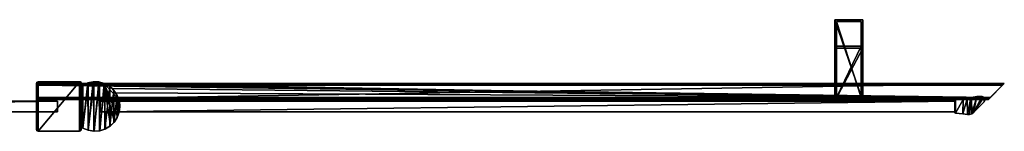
# Model space of a CAD drawing. Header units: metres. Extents: x 0 to 947, y -215 to 49.
# Tile 10 of 10: x 390 to 947, y -14 to 49. Entities that reach past the tile are written whole.
import ezdxf

# ---------------------------------------------------------------- set-up
doc = ezdxf.new("R2010")
doc.units = ezdxf.units.M

msp = doc.modelspace()

# ---------------------------------------------------------------- linework, layer by layer
at = {"layer": 'Y2A95L'}
for points in [[(928.756226, 5.03027, 13.5), (931.707153, 5.629982, 13.5), (928.836304, -4.136368, 13.5)], [(928.756226, 5.03027, 13.5), (928.756226, 5.03027, 1980.5), (931.707153, 5.629982, 13.5)], [(928.756226, 5.03027, 1980.5), (931.707153, 5.629982, 1980.5), (931.707153, 5.629982, 13.5)], [(931.707153, 5.629982, 1980.5), (928.756226, 5.03027, 1980.5), (928.836304, -4.136368, 1980.5)], [(928.836304, -4.136368, 13.5), (931.707153, 5.629982, 13.5), (929.83667, -3.406941, 13.5)], [(929.83667, -3.406941, 1980.5), (931.707153, 5.629982, 1980.5), (928.836304, -4.136368, 1980.5)], [(931.707153, 5.629982, 13.5), (934.718201, 5.667322, 13.5), (929.83667, -3.406941, 13.5)], [(934.718201, 5.667322, 13.5), (935.661133, 5.305964, 13.5), (929.83667, -3.406941, 13.5)], [(935.661133, 5.305964, 1980.5), (934.718201, 5.667322, 1980.5), (929.83667, -3.406941, 1980.5)], [(929.83667, -3.406941, 1980.5), (934.718201, 5.667322, 1980.5), (931.707153, 5.629982, 1980.5)], [(931.707153, 5.629982, 13.5), (931.707153, 5.629982, 1980.5), (934.718201, 5.667322, 13.5)], [(931.707153, 5.629982, 1980.5), (934.718201, 5.667322, 1980.5), (934.718201, 5.667322, 13.5)], [(934.718201, 5.667322, 13.5), (934.718201, 5.667322, 1980.5), (935.661133, 5.305964, 13.5)], [(934.718201, 5.667322, 1980.5), (935.661133, 5.305964, 1980.5), (935.661133, 5.305964, 13.5)], [(24.000277, 3, 3), (24.000277, 3, 1994), (411.000275, 3, 3)], [(24.000277, 3, 1994), (411.000275, 3, 1994), (411.000275, 3, 3)], [(24.000277, 3, 3), (411.000275, 3, 3), (24.000277, -3, 3)], [(411.000275, 3, 3), (411.000275, -3, 3), (24.000277, -3, 3)], [(24.000277, 3, 1994), (24.000277, -3, 1994), (411.000275, 3, 1994)], [(24.000277, -3, 1994), (411.000275, -3, 1994), (411.000275, 3, 1994)], [(411.000275, 3, 3), (411.000275, 3, 1994), (411.000275, -3, 3)], [(411.000275, 3, 1994), (411.000275, -3, 1994), (411.000275, -3, 3)], [(919.303833, -3, 13.5), (435.200287, -3.000001, 13.5), (919.254089, 3, 13.5)], [(919.254089, 3, 13.5), (435.200287, -3.000001, 13.5), (435.200287, 3, 13.5)], [(435.200287, 3, 13.5), (435.200287, 3, 1980.5), (919.254089, 3, 13.5)], [(435.200287, 3, 1980.5), (919.254089, 3, 1980.5), (919.254089, 3, 13.5)], [(435.200287, -3.000001, 13.5), (435.200287, -3.000001, 1980.5), (435.200287, 3, 13.5)], [(435.200287, -3.000001, 1980.5), (435.200287, 3, 1980.5), (435.200287, 3, 13.5)], [(919.303833, -3, 1980.5), (919.254089, 3, 1980.5), (435.200287, -3.000001, 1980.5)], [(919.254089, 3, 1980.5), (435.200287, 3, 1980.5), (435.200287, -3.000001, 1980.5)], [(919.238159, 3.304193, 13.5), (919.401672, 3.561177, 13.5), (919.254089, 3, 13.5)], [(919.238159, 3.304193, 13.5), (919.238159, 3.304193, 1980.5), (919.401672, 3.561177, 13.5)], [(919.238159, 3.304193, 1980.5), (919.401672, 3.561177, 1980.5), (919.401672, 3.561177, 13.5)], [(919.254089, 3, 1980.5), (919.401672, 3.561177, 1980.5), (919.238159, 3.304193, 1980.5)], [(919.254089, 3, 13.5), (919.254089, 3, 1980.5), (919.238159, 3.304193, 13.5)], [(919.254089, 3, 1980.5), (919.238159, 3.304193, 1980.5), (919.238159, 3.304193, 13.5)], [(919.401672, 3.561177, 13.5), (919.303833, -3, 13.5), (919.254089, 3, 13.5)], [(919.401672, 3.561177, 1980.5), (919.254089, 3, 1980.5), (919.303833, -3, 1980.5)], [(919.370972, -3.630927, 13.5), (919.303833, -3, 13.5), (919.401672, 3.561177, 13.5)], [(919.370972, -3.630927, 1980.5), (919.401672, 3.561177, 1980.5), (919.303833, -3, 1980.5)], [(919.676697, -3.772542, 13.5), (919.370972, -3.630927, 13.5), (919.684021, 3.675574, 13.5)], [(919.684021, 3.675574, 13.5), (919.370972, -3.630927, 13.5), (919.401672, 3.561177, 13.5)], [(919.676697, -3.772542, 1980.5), (919.684021, 3.675574, 1980.5), (919.370972, -3.630927, 1980.5)], [(919.684021, 3.675574, 1980.5), (919.401672, 3.561177, 1980.5), (919.370972, -3.630927, 1980.5)], [(919.401672, 3.561177, 13.5), (919.401672, 3.561177, 1980.5), (919.684021, 3.675574, 13.5)], [(919.401672, 3.561177, 1980.5), (919.684021, 3.675574, 1980.5), (919.684021, 3.675574, 13.5)], [(923.754822, -4.140942, 13.5), (919.676697, -3.772542, 13.5), (923.926697, 3.996364, 13.5)], [(923.926697, 3.996364, 13.5), (919.676697, -3.772542, 13.5), (919.684021, 3.675574, 13.5)], [(923.754822, -4.140942, 1980.5), (923.926697, 3.996364, 1980.5), (919.676697, -3.772542, 1980.5)], [(923.926697, 3.996364, 1980.5), (919.684021, 3.675574, 1980.5), (919.676697, -3.772542, 1980.5)], [(923.926697, 3.996364, 13.5), (919.684021, 3.675574, 13.5), (923.926697, 3.996364, 1980.5)], [(919.684021, 3.675574, 13.5), (919.684021, 3.675574, 1980.5), (923.926697, 3.996364, 1980.5)], [(923.754822, -4.140942, 13.5), (926.200134, 4.314908, 13.5), (926.422729, -4.53554, 13.5)], [(926.200134, 4.314908, 13.5), (923.754822, -4.140942, 13.5), (923.926697, 3.996364, 13.5)], [(926.422729, -4.53554, 1980.5), (926.200134, 4.314908, 1980.5), (923.754822, -4.140942, 1980.5)], [(926.200134, 4.314908, 1980.5), (923.926697, 3.996364, 1980.5), (923.754822, -4.140942, 1980.5)], [(926.200134, 4.314908, 13.5), (923.926697, 3.996364, 13.5), (926.200134, 4.314908, 1980.5)], [(923.926697, 3.996364, 13.5), (923.926697, 3.996364, 1980.5), (926.200134, 4.314908, 1980.5)], [(926.200134, 4.314908, 13.5), (928.414612, 4.919908, 13.5), (926.422729, -4.53554, 13.5)], [(928.414612, 4.919908, 13.5), (926.200134, 4.314908, 13.5), (928.414612, 4.919908, 1980.5)], [(926.200134, 4.314908, 13.5), (926.200134, 4.314908, 1980.5), (928.414612, 4.919908, 1980.5)], [(928.414612, 4.919908, 1980.5), (926.200134, 4.314908, 1980.5), (926.422729, -4.53554, 1980.5)], [(926.422729, -4.53554, 13.5), (928.414612, 4.919908, 13.5), (927.660767, -4.524976, 13.5)], [(927.660767, -4.524976, 1980.5), (928.414612, 4.919908, 1980.5), (926.422729, -4.53554, 1980.5)], [(928.414612, 4.919908, 13.5), (928.756226, 5.03027, 13.5), (927.660767, -4.524976, 13.5)], [(927.660767, -4.524976, 13.5), (928.756226, 5.03027, 13.5), (928.836304, -4.136368, 13.5)], [(928.836304, -4.136368, 1980.5), (928.756226, 5.03027, 1980.5), (927.660767, -4.524976, 1980.5)], [(928.756226, 5.03027, 1980.5), (928.414612, 4.919908, 1980.5), (927.660767, -4.524976, 1980.5)], [(928.756226, 5.03027, 1980.5), (928.756226, 5.03027, 13.5), (928.414612, 4.919908, 1980.5)], [(928.756226, 5.03027, 13.5), (928.414612, 4.919908, 13.5), (928.414612, 4.919908, 1980.5)], [(929.83667, -3.406941, 13.5), (935.661133, 5.305964, 13.5), (935.844177, 2.600565, 13.5)], [(935.844177, 2.600565, 1980.5), (935.661133, 5.305964, 1980.5), (929.83667, -3.406941, 1980.5)], [(929.83667, -3.406941, 13.5), (935.844177, 2.600565, 13.5), (929.83667, -3.406941, 1980.5)], [(935.844177, 2.600565, 13.5), (935.844177, 2.600565, 1980.5), (929.83667, -3.406941, 1980.5)], [(935.661133, 5.305964, 13.5), (936.261047, 4.493719, 13.5), (935.844177, 2.600565, 13.5)], [(935.661133, 5.305964, 13.5), (935.661133, 5.305964, 1980.5), (936.261047, 4.493719, 13.5)], [(935.661133, 5.305964, 1980.5), (936.261047, 4.493719, 1980.5), (936.261047, 4.493719, 13.5)], [(936.261047, 4.493719, 1980.5), (935.661133, 5.305964, 1980.5), (935.844177, 2.600565, 1980.5)], [(935.844177, 2.600565, 13.5), (936.261047, 4.493719, 13.5), (936.329224, 3.486223, 13.5)], [(936.329224, 3.486223, 1980.5), (936.261047, 4.493719, 1980.5), (935.844177, 2.600565, 1980.5)], [(936.329224, 3.486223, 13.5), (936.329224, 3.486223, 1980.5), (935.844177, 2.600565, 13.5)], [(936.329224, 3.486223, 1980.5), (935.844177, 2.600565, 1980.5), (935.844177, 2.600565, 13.5)], [(936.261047, 4.493719, 13.5), (936.261047, 4.493719, 1980.5), (936.329224, 3.486223, 13.5)], [(936.261047, 4.493719, 1980.5), (936.329224, 3.486223, 1980.5), (936.329224, 3.486223, 13.5)], [(411.000275, -3, 3), (411.000275, -3, 1994), (24.000277, -3, 3)], [(411.000275, -3, 1994), (24.000277, -3, 1994), (24.000277, -3, 3)], [(919.303833, -3, 13.5), (919.303833, -3, 1980.5), (435.200287, -3.000001, 13.5)], [(919.303833, -3, 1980.5), (435.200287, -3.000001, 1980.5), (435.200287, -3.000001, 13.5)], [(919.370972, -3.630927, 13.5), (919.224487, -3.327477, 13.5), (919.303833, -3, 13.5)], [(919.224487, -3.327477, 13.5), (919.224487, -3.327477, 1980.5), (919.303833, -3, 13.5)], [(919.224487, -3.327477, 1980.5), (919.303833, -3, 1980.5), (919.303833, -3, 13.5)], [(919.303833, -3, 1980.5), (919.224487, -3.327477, 1980.5), (919.370972, -3.630927, 1980.5)], [(919.370972, -3.630927, 13.5), (919.370972, -3.630927, 1980.5), (919.224487, -3.327477, 13.5)], [(919.370972, -3.630927, 1980.5), (919.224487, -3.327477, 1980.5), (919.224487, -3.327477, 13.5)], [(919.676697, -3.772542, 13.5), (919.676697, -3.772542, 1980.5), (919.370972, -3.630927, 13.5)], [(919.676697, -3.772542, 1980.5), (919.370972, -3.630927, 1980.5), (919.370972, -3.630927, 13.5)], [(919.676697, -3.772542, 13.5), (923.754822, -4.140942, 13.5), (919.676697, -3.772542, 1980.5)], [(923.754822, -4.140942, 13.5), (923.754822, -4.140942, 1980.5), (919.676697, -3.772542, 1980.5)], [(923.754822, -4.140942, 13.5), (926.422729, -4.53554, 13.5), (923.754822, -4.140942, 1980.5)], [(926.422729, -4.53554, 13.5), (926.422729, -4.53554, 1980.5), (923.754822, -4.140942, 1980.5)], [(927.660767, -4.524976, 13.5), (927.660767, -4.524976, 1980.5), (926.422729, -4.53554, 13.5)], [(927.660767, -4.524976, 1980.5), (926.422729, -4.53554, 1980.5), (926.422729, -4.53554, 13.5)], [(928.836304, -4.136368, 13.5), (928.836304, -4.136368, 1980.5), (927.660767, -4.524976, 13.5)], [(928.836304, -4.136368, 1980.5), (927.660767, -4.524976, 1980.5), (927.660767, -4.524976, 13.5)], [(929.83667, -3.406941, 13.5), (929.83667, -3.406941, 1980.5), (928.836304, -4.136368, 13.5)], [(929.83667, -3.406941, 1980.5), (928.836304, -4.136368, 1980.5), (928.836304, -4.136368, 13.5)]]:
    msp.add_3dface(points, dxfattribs=at)
at = {"layer": 'Y2A95L0'}
for points in [[(851.254089, 49, 1197), (851.254089, 3, 1181), (851.254089, 3, 1197)], [(851.254089, 3, 1181), (851.254089, 49, 1197), (851.254089, 33, 1181)], [(851.254089, 49, 1197), (851.254089, 49, 797), (851.254089, 33, 1181)], [(851.254089, 33, 1181), (851.254089, 49, 797), (851.254089, 33, 813)], [(851.254089, 49, 797), (851.254089, 3, 797), (851.254089, 33, 813)], [(867.254089, 49, 797), (867.254089, 3, 797), (851.254089, 49, 797)], [(867.254089, 3, 797), (851.254089, 3, 797), (851.254089, 49, 797)], [(851.254089, 49, 797), (851.254089, 49, 1197), (867.254089, 49, 797)], [(851.254089, 49, 1197), (867.254089, 49, 1197), (867.254089, 49, 797)], [(867.254089, 49, 1197), (851.254089, 49, 1197), (867.254089, 3, 1197)], [(851.254089, 49, 1197), (851.254089, 3, 1197), (867.254089, 3, 1197)], [(852.254089, 5, 1196), (852.254089, 5, 1182), (852.254089, 48, 1196)], [(852.254089, 5, 1182), (852.254089, 34, 1182), (852.254089, 48, 1196)], [(852.254089, 48, 1196), (852.254089, 34, 1182), (852.254089, 48, 798)], [(852.254089, 34, 1182), (852.254089, 34, 812), (852.254089, 48, 798)], [(852.254089, 48, 798), (852.254089, 34, 812), (852.254089, 5, 798)], [(866.254089, 48, 798), (852.254089, 48, 798), (866.254089, 5, 798)], [(852.254089, 48, 798), (852.254089, 5, 798), (866.254089, 5, 798)], [(852.254089, 48, 798), (866.254089, 48, 798), (852.254089, 48, 1196)], [(866.254089, 48, 798), (866.254089, 48, 1196), (852.254089, 48, 1196)], [(866.254089, 48, 1196), (866.254089, 5, 1196), (852.254089, 48, 1196)], [(866.254089, 5, 1196), (852.254089, 5, 1196), (852.254089, 48, 1196)], [(866.254089, 48, 1196), (866.254089, 5, 1182), (866.254089, 5, 1196)], [(866.254089, 5, 1182), (866.254089, 48, 1196), (866.254089, 34, 1182)], [(866.254089, 48, 1196), (866.254089, 48, 798), (866.254089, 34, 1182)], [(866.254089, 34, 1182), (866.254089, 48, 798), (866.254089, 34, 812)], [(866.254089, 48, 798), (866.254089, 5, 798), (866.254089, 34, 812)], [(867.254089, 3, 1197), (867.254089, 3, 1181), (867.254089, 49, 1197)], [(867.254089, 3, 1181), (867.254089, 33, 1181), (867.254089, 49, 1197)], [(867.254089, 49, 1197), (867.254089, 33, 1181), (867.254089, 49, 797)], [(867.254089, 33, 1181), (867.254089, 33, 813), (867.254089, 49, 797)], [(867.254089, 49, 797), (867.254089, 33, 813), (867.254089, 3, 797)], [(852.254089, 34, 1182), (866.254089, 34, 1182), (852.254089, 34, 812)], [(866.254089, 34, 1182), (866.254089, 34, 812), (852.254089, 34, 812)], [(852.254089, 34, 812), (852.254089, 5, 812), (852.254089, 5, 798)], [(866.254089, 5, 812), (852.254089, 5, 812), (866.254089, 34, 812)], [(852.254089, 5, 812), (852.254089, 34, 812), (866.254089, 34, 812)], [(866.254089, 5, 1182), (866.254089, 34, 1182), (852.254089, 5, 1182)], [(866.254089, 34, 1182), (852.254089, 34, 1182), (852.254089, 5, 1182)], [(866.254089, 34, 812), (866.254089, 5, 798), (866.254089, 5, 812)], [(851.254089, 33, 813), (851.254089, 3, 797), (851.254089, 3, 813)], [(851.254089, 33, 1181), (851.254089, 33, 813), (867.254089, 33, 1181)], [(851.254089, 33, 813), (867.254089, 33, 813), (867.254089, 33, 1181)], [(867.254089, 3, 813), (867.254089, 33, 813), (851.254089, 3, 813)], [(867.254089, 33, 813), (851.254089, 33, 813), (851.254089, 3, 813)], [(867.254089, 3, 1181), (851.254089, 3, 1181), (867.254089, 33, 1181)], [(851.254089, 3, 1181), (851.254089, 33, 1181), (867.254089, 33, 1181)], [(867.254089, 33, 813), (867.254089, 3, 813), (867.254089, 3, 797)], [(859.254089, 3, 812.25), (851.254089, 3, 813), (857.366638, 3, 812)], [(867.254089, 3, 813), (851.254089, 3, 813), (866.254089, 3, 812)], [(866.254089, 3, 812), (851.254089, 3, 813), (859.254089, 3, 812.25)], [(866.254089, 3, 798), (851.254089, 3, 797), (867.254089, 3, 797)], [(859.254089, 3, 797.75), (851.254089, 3, 797), (866.254089, 3, 798)], [(857.366638, 3, 798), (851.254089, 3, 797), (859.254089, 3, 797.75)], [(852.254089, 3, 798), (851.254089, 3, 797), (857.366638, 3, 798)], [(852.254089, 3, 803.112549), (851.254089, 3, 797), (852.254089, 3, 798)], [(852.254089, 3, 806.887451), (851.254089, 3, 813), (852.004089, 3, 805)], [(851.254089, 3, 813), (851.254089, 3, 797), (852.004089, 3, 805)], [(852.004089, 3, 805), (851.254089, 3, 797), (852.254089, 3, 803.112549)], [(852.254089, 3, 812), (851.254089, 3, 813), (852.254089, 3, 806.887451)], [(857.366638, 3, 812), (851.254089, 3, 813), (852.254089, 3, 812)], [(859.254089, 3, 1196.25), (851.254089, 3, 1197), (857.366638, 3, 1196)], [(867.254089, 3, 1197), (851.254089, 3, 1197), (866.254089, 3, 1196)], [(866.254089, 3, 1196), (851.254089, 3, 1197), (859.254089, 3, 1196.25)], [(866.254089, 3, 1182), (851.254089, 3, 1181), (867.254089, 3, 1181)], [(859.254089, 3, 1181.75), (851.254089, 3, 1181), (866.254089, 3, 1182)], [(857.366638, 3, 1182), (851.254089, 3, 1181), (859.254089, 3, 1181.75)], [(852.254089, 3, 1182), (851.254089, 3, 1181), (857.366638, 3, 1182)], [(852.254089, 3, 1187.112549), (851.254089, 3, 1181), (852.254089, 3, 1182)], [(852.254089, 3, 1190.887451), (851.254089, 3, 1197), (852.004089, 3, 1189)], [(851.254089, 3, 1197), (851.254089, 3, 1181), (852.004089, 3, 1189)], [(852.004089, 3, 1189), (851.254089, 3, 1181), (852.254089, 3, 1187.112549)], [(852.254089, 3, 1196), (851.254089, 3, 1197), (852.254089, 3, 1190.887451)], [(857.366638, 3, 1196), (851.254089, 3, 1197), (852.254089, 3, 1196)], [(852.254089, 4, 806.887451), (852.004089, 4, 805), (857.440125, 4, 805.990967)], [(857.440125, 4, 805.990967), (852.004089, 4, 805), (857.187622, 4, 804.951233)], [(852.254089, 4, 803.112549), (857.187622, 4, 804.951233), (852.004089, 4, 805)], [(852.254089, 3, 806.887451), (852.004089, 3, 805), (852.254089, 4, 806.887451)], [(852.004089, 3, 805), (852.004089, 4, 805), (852.254089, 4, 806.887451)], [(852.004089, 3, 805), (852.254089, 3, 803.112549), (852.004089, 4, 805)], [(852.254089, 3, 803.112549), (852.254089, 4, 803.112549), (852.004089, 4, 805)], [(852.254089, 4, 1187.112549), (852.004089, 4, 1189), (852.254089, 3, 1187.112549)], [(852.004089, 4, 1189), (852.004089, 3, 1189), (852.254089, 3, 1187.112549)], [(852.004089, 4, 1189), (852.254089, 4, 1190.887451), (852.004089, 3, 1189)], [(852.254089, 4, 1190.887451), (852.254089, 3, 1190.887451), (852.004089, 3, 1189)], [(857.440125, 4, 1188.009033), (852.004089, 4, 1189), (852.254089, 4, 1187.112549)], [(857.187622, 4, 1189.048828), (852.004089, 4, 1189), (857.440125, 4, 1188.009033)], [(857.488892, 4, 1190.075439), (852.004089, 4, 1189), (857.187622, 4, 1189.048828)], [(852.004089, 4, 1189), (858.263123, 4, 1190.813965), (852.254089, 4, 1190.887451)], [(858.263123, 4, 1190.813965), (852.004089, 4, 1189), (857.488892, 4, 1190.075439)], [(866.254089, 5, 798), (852.254089, 5, 798), (859.302856, 5, 802.933594)], [(859.302856, 5, 802.933594), (852.254089, 5, 798), (858.263123, 5, 803.186035)], [(858.263123, 5, 803.186035), (852.254089, 5, 798), (857.488892, 5, 803.924561)], [(857.488892, 5, 803.924561), (852.254089, 5, 798), (857.187622, 5, 804.951233)], [(857.187622, 5, 804.951233), (852.254089, 5, 798), (857.440125, 5, 805.990967)], [(857.440125, 5, 805.990967), (852.254089, 5, 812), (858.17865, 5, 806.765198)], [(852.254089, 5, 812), (857.440125, 5, 805.990967), (852.254089, 5, 798)], [(858.17865, 5, 806.765198), (852.254089, 5, 812), (859.205322, 5, 807.066406)], [(852.254089, 5, 812), (866.254089, 5, 812), (859.205322, 5, 807.066406)], [(852.254089, 5, 1196), (866.254089, 5, 1196), (859.302856, 5, 1191.066406)], [(866.254089, 5, 1182), (852.254089, 5, 1182), (860.245056, 5, 1187.186035)], [(860.245056, 5, 1187.186035), (852.254089, 5, 1182), (859.205322, 5, 1186.933594)], [(859.205322, 5, 1186.933594), (852.254089, 5, 1182), (858.17865, 5, 1187.234863)], [(858.17865, 5, 1187.234863), (852.254089, 5, 1182), (857.440125, 5, 1188.009033)], [(857.440125, 5, 1188.009033), (852.254089, 5, 1182), (857.187622, 5, 1189.048828)], [(857.187622, 5, 1189.048828), (852.254089, 5, 1182), (857.488892, 5, 1190.075439)], [(852.254089, 5, 1182), (852.254089, 5, 1196), (857.488892, 5, 1190.075439)], [(857.488892, 5, 1190.075439), (852.254089, 5, 1196), (858.263123, 5, 1190.813965)], [(852.254089, 5, 1196), (859.302856, 5, 1191.066406), (858.263123, 5, 1190.813965)], [(852.254089, 4, 803.112549), (852.254089, 4, 798), (858.263123, 4, 803.186035)], [(852.254089, 4, 798), (857.366638, 4, 798), (858.263123, 4, 803.186035)], [(857.366638, 4, 812), (852.254089, 4, 812), (859.205322, 4, 807.066406)], [(852.254089, 4, 812), (852.254089, 4, 806.887451), (859.205322, 4, 807.066406)], [(859.205322, 4, 807.066406), (852.254089, 4, 806.887451), (858.17865, 4, 806.765198)], [(858.17865, 4, 806.765198), (852.254089, 4, 806.887451), (857.440125, 4, 805.990967)], [(857.488892, 4, 803.924561), (852.254089, 4, 803.112549), (858.263123, 4, 803.186035)], [(857.187622, 4, 804.951233), (852.254089, 4, 803.112549), (857.488892, 4, 803.924561)], [(857.366638, 4, 798), (852.254089, 4, 798), (857.366638, 3, 798)], [(852.254089, 4, 798), (852.254089, 3, 798), (857.366638, 3, 798)], [(852.254089, 4, 803.112549), (852.254089, 3, 803.112549), (852.254089, 4, 798)], [(852.254089, 3, 803.112549), (852.254089, 3, 798), (852.254089, 4, 798)], [(852.254089, 4, 812), (857.366638, 4, 812), (852.254089, 3, 812)], [(857.366638, 4, 812), (857.366638, 3, 812), (852.254089, 3, 812)], [(852.254089, 4, 812), (852.254089, 3, 812), (852.254089, 4, 806.887451)], [(852.254089, 3, 812), (852.254089, 3, 806.887451), (852.254089, 4, 806.887451)], [(857.366638, 4, 1196), (857.366638, 3, 1196), (852.254089, 4, 1196)], [(857.366638, 3, 1196), (852.254089, 3, 1196), (852.254089, 4, 1196)], [(852.254089, 4, 1196), (852.254089, 3, 1196), (852.254089, 4, 1190.887451)], [(852.254089, 3, 1196), (852.254089, 3, 1190.887451), (852.254089, 4, 1190.887451)], [(852.254089, 4, 1182), (852.254089, 3, 1182), (857.366638, 4, 1182)], [(852.254089, 3, 1182), (857.366638, 3, 1182), (857.366638, 4, 1182)], [(852.254089, 4, 1187.112549), (852.254089, 3, 1187.112549), (852.254089, 4, 1182)], [(852.254089, 3, 1187.112549), (852.254089, 3, 1182), (852.254089, 4, 1182)], [(857.440125, 4, 1188.009033), (852.254089, 4, 1187.112549), (858.17865, 4, 1187.234863)], [(852.254089, 4, 1196), (852.254089, 4, 1190.887451), (857.366638, 4, 1196)], [(852.254089, 4, 1190.887451), (858.263123, 4, 1190.813965), (857.366638, 4, 1196)], [(858.17865, 4, 1187.234863), (852.254089, 4, 1187.112549), (859.205322, 4, 1186.933594)], [(852.254089, 4, 1187.112549), (852.254089, 4, 1182), (859.205322, 4, 1186.933594)], [(859.205322, 4, 1186.933594), (852.254089, 4, 1182), (857.366638, 4, 1182)], [(857.488892, 5, 803.924561), (857.187622, 5, 804.951233), (857.488892, 4, 803.924561)], [(857.488892, 4, 803.924561), (857.187622, 5, 804.951233), (857.187622, 4, 804.951233)], [(857.187622, 5, 804.951233), (857.440125, 5, 805.990967), (857.187622, 4, 804.951233)], [(857.187622, 4, 804.951233), (857.440125, 5, 805.990967), (857.440125, 4, 805.990967)], [(857.488892, 4, 1190.075439), (857.187622, 4, 1189.048828), (857.488892, 5, 1190.075439)], [(857.488892, 5, 1190.075439), (857.187622, 4, 1189.048828), (857.187622, 5, 1189.048828)], [(857.187622, 4, 1189.048828), (857.440125, 4, 1188.009033), (857.187622, 5, 1189.048828)], [(857.187622, 5, 1189.048828), (857.440125, 4, 1188.009033), (857.440125, 5, 1188.009033)], [(858.263123, 4, 803.186035), (857.366638, 4, 798), (859.302856, 4, 802.933594)], [(857.366638, 4, 798), (859.254089, 4, 797.75), (859.302856, 4, 802.933594)], [(859.205322, 4, 807.066406), (859.254089, 4, 812.25), (857.366638, 4, 812)], [(859.254089, 3, 812.25), (857.366638, 3, 812), (859.254089, 4, 812.25)], [(857.366638, 3, 812), (857.366638, 4, 812), (859.254089, 4, 812.25)], [(857.366638, 3, 798), (859.254089, 3, 797.75), (857.366638, 4, 798)], [(859.254089, 3, 797.75), (859.254089, 4, 797.75), (857.366638, 4, 798)], [(859.254089, 4, 1181.75), (857.366638, 4, 1182), (859.254089, 3, 1181.75)], [(857.366638, 4, 1182), (857.366638, 3, 1182), (859.254089, 3, 1181.75)], [(857.366638, 4, 1196), (859.254089, 4, 1196.25), (857.366638, 3, 1196)], [(859.254089, 4, 1196.25), (859.254089, 3, 1196.25), (857.366638, 3, 1196)], [(857.366638, 4, 1196), (858.263123, 4, 1190.813965), (859.254089, 4, 1196.25)], [(859.254089, 4, 1181.75), (859.205322, 4, 1186.933594), (857.366638, 4, 1182)], [(858.17865, 4, 806.765198), (857.440125, 4, 805.990967), (858.17865, 5, 806.765198)], [(858.17865, 5, 806.765198), (857.440125, 4, 805.990967), (857.440125, 5, 805.990967)], [(858.17865, 5, 1187.234863), (857.440125, 5, 1188.009033), (858.17865, 4, 1187.234863)], [(858.17865, 4, 1187.234863), (857.440125, 5, 1188.009033), (857.440125, 4, 1188.009033)], [(858.263123, 4, 803.186035), (857.488892, 5, 803.924561), (857.488892, 4, 803.924561)], [(857.488892, 5, 803.924561), (858.263123, 4, 803.186035), (858.263123, 5, 803.186035)], [(858.263123, 5, 1190.813965), (857.488892, 4, 1190.075439), (857.488892, 5, 1190.075439)], [(857.488892, 4, 1190.075439), (858.263123, 5, 1190.813965), (858.263123, 4, 1190.813965)], [(859.205322, 4, 807.066406), (858.17865, 4, 806.765198), (859.205322, 5, 807.066406)], [(859.205322, 5, 807.066406), (858.17865, 4, 806.765198), (858.17865, 5, 806.765198)], [(859.205322, 5, 1186.933594), (858.17865, 5, 1187.234863), (859.205322, 4, 1186.933594)], [(859.205322, 4, 1186.933594), (858.17865, 5, 1187.234863), (858.17865, 4, 1187.234863)], [(858.263123, 4, 803.186035), (859.302856, 4, 802.933594), (858.263123, 5, 803.186035)], [(858.263123, 5, 803.186035), (859.302856, 4, 802.933594), (859.302856, 5, 802.933594)], [(858.263123, 5, 1190.813965), (859.302856, 5, 1191.066406), (858.263123, 4, 1190.813965)], [(858.263123, 4, 1190.813965), (859.302856, 5, 1191.066406), (859.302856, 4, 1191.066406)], [(858.263123, 4, 1190.813965), (859.302856, 4, 1191.066406), (859.254089, 4, 1196.25)], [(860.245056, 4, 806.813965), (859.205322, 4, 807.066406), (860.245056, 5, 806.813965)], [(860.245056, 5, 806.813965), (859.205322, 4, 807.066406), (859.205322, 5, 807.066406)], [(859.205322, 5, 807.066406), (866.254089, 5, 812), (860.245056, 5, 806.813965)], [(860.245056, 5, 1187.186035), (859.205322, 5, 1186.933594), (860.245056, 4, 1187.186035)], [(860.245056, 4, 1187.186035), (859.205322, 5, 1186.933594), (859.205322, 4, 1186.933594)], [(860.245056, 4, 806.813965), (861.141541, 4, 812), (859.205322, 4, 807.066406)], [(861.141541, 4, 812), (859.254089, 4, 812.25), (859.205322, 4, 807.066406)], [(860.245056, 4, 1187.186035), (859.205322, 4, 1186.933594), (859.254089, 4, 1181.75)], [(859.302856, 4, 802.933594), (859.254089, 4, 797.75), (861.141541, 4, 798)], [(861.141541, 3, 812), (859.254089, 3, 812.25), (861.141541, 4, 812)], [(859.254089, 3, 812.25), (859.254089, 4, 812.25), (861.141541, 4, 812)], [(859.254089, 3, 797.75), (861.141541, 3, 798), (859.254089, 4, 797.75)], [(861.141541, 3, 798), (861.141541, 4, 798), (859.254089, 4, 797.75)], [(861.141541, 4, 1182), (859.254089, 4, 1181.75), (861.141541, 3, 1182)], [(859.254089, 4, 1181.75), (859.254089, 3, 1181.75), (861.141541, 3, 1182)], [(859.254089, 4, 1196.25), (861.141541, 4, 1196), (859.254089, 3, 1196.25)], [(861.141541, 4, 1196), (861.141541, 3, 1196), (859.254089, 3, 1196.25)], [(859.254089, 4, 1196.25), (859.302856, 4, 1191.066406), (861.141541, 4, 1196)], [(861.141541, 4, 1182), (860.245056, 4, 1187.186035), (859.254089, 4, 1181.75)], [(866.254089, 3, 812), (859.254089, 3, 812.25), (861.141541, 3, 812)], [(861.141541, 3, 798), (859.254089, 3, 797.75), (866.254089, 3, 798)], [(866.254089, 3, 1196), (859.254089, 3, 1196.25), (861.141541, 3, 1196)], [(861.141541, 3, 1182), (859.254089, 3, 1181.75), (866.254089, 3, 1182)], [(859.302856, 4, 802.933594), (860.329529, 4, 803.234802), (859.302856, 5, 802.933594)], [(859.302856, 5, 802.933594), (860.329529, 4, 803.234802), (860.329529, 5, 803.234802)], [(860.329529, 5, 803.234802), (866.254089, 5, 798), (859.302856, 5, 802.933594)], [(859.302856, 5, 1191.066406), (860.329529, 5, 1190.765137), (859.302856, 4, 1191.066406)], [(859.302856, 4, 1191.066406), (860.329529, 5, 1190.765137), (860.329529, 4, 1190.765137)], [(859.302856, 5, 1191.066406), (866.254089, 5, 1196), (860.329529, 5, 1190.765137)], [(860.329529, 4, 803.234802), (859.302856, 4, 802.933594), (866.254089, 4, 798)], [(866.254089, 4, 798), (859.302856, 4, 802.933594), (861.141541, 4, 798)], [(861.141541, 4, 1196), (859.302856, 4, 1191.066406), (866.254089, 4, 1190.887451)], [(866.254089, 4, 1190.887451), (859.302856, 4, 1191.066406), (860.329529, 4, 1190.765137)], [(860.245056, 4, 806.813965), (861.019287, 5, 806.075439), (861.019287, 4, 806.075439)], [(861.019287, 5, 806.075439), (860.245056, 4, 806.813965), (860.245056, 5, 806.813965)], [(866.254089, 5, 812), (861.019287, 5, 806.075439), (860.245056, 5, 806.813965)], [(860.245056, 5, 1187.186035), (861.019287, 4, 1187.924561), (861.019287, 5, 1187.924561)], [(861.019287, 4, 1187.924561), (860.245056, 5, 1187.186035), (860.245056, 4, 1187.186035)], [(861.019287, 5, 1187.924561), (866.254089, 5, 1182), (860.245056, 5, 1187.186035)], [(866.254089, 4, 806.887451), (866.254089, 4, 812), (860.245056, 4, 806.813965)], [(866.254089, 4, 812), (861.141541, 4, 812), (860.245056, 4, 806.813965)], [(866.254089, 4, 806.887451), (860.245056, 4, 806.813965), (866.504089, 4, 805)], [(860.245056, 4, 806.813965), (861.019287, 4, 806.075439), (866.504089, 4, 805)], [(866.254089, 4, 1187.112549), (860.245056, 4, 1187.186035), (861.141541, 4, 1182)], [(866.254089, 4, 1187.112549), (861.019287, 4, 1187.924561), (860.245056, 4, 1187.186035)], [(860.329529, 4, 803.234802), (861.068054, 4, 804.009033), (860.329529, 5, 803.234802)], [(860.329529, 5, 803.234802), (861.068054, 4, 804.009033), (861.068054, 5, 804.009033)], [(861.068054, 5, 804.009033), (866.254089, 5, 798), (860.329529, 5, 803.234802)], [(860.329529, 5, 1190.765137), (861.068054, 5, 1189.990967), (860.329529, 4, 1190.765137)], [(860.329529, 4, 1190.765137), (861.068054, 5, 1189.990967), (861.068054, 4, 1189.990967)], [(860.329529, 5, 1190.765137), (866.254089, 5, 1196), (861.068054, 5, 1189.990967)], [(866.254089, 4, 803.112549), (861.068054, 4, 804.009033), (860.329529, 4, 803.234802)], [(866.254089, 4, 803.112549), (860.329529, 4, 803.234802), (866.254089, 4, 798)], [(866.254089, 4, 1190.887451), (860.329529, 4, 1190.765137), (866.504089, 4, 1189)], [(860.329529, 4, 1190.765137), (861.068054, 4, 1189.990967), (866.504089, 4, 1189)], [(861.019287, 5, 806.075439), (861.320496, 5, 805.048767), (861.019287, 4, 806.075439)], [(861.019287, 4, 806.075439), (861.320496, 5, 805.048767), (861.320496, 4, 805.048767)], [(866.254089, 5, 812), (866.254089, 5, 798), (861.019287, 5, 806.075439)], [(861.019287, 5, 806.075439), (866.254089, 5, 798), (861.320496, 5, 805.048767)], [(861.019287, 4, 1187.924561), (861.320496, 4, 1188.951172), (861.019287, 5, 1187.924561)], [(861.019287, 5, 1187.924561), (861.320496, 4, 1188.951172), (861.320496, 5, 1188.951172)], [(861.320496, 5, 1188.951172), (866.254089, 5, 1182), (861.019287, 5, 1187.924561)], [(866.504089, 4, 805), (861.019287, 4, 806.075439), (861.320496, 4, 805.048767)], [(861.320496, 4, 1188.951172), (861.019287, 4, 1187.924561), (866.254089, 4, 1187.112549)], [(861.320496, 5, 805.048767), (861.068054, 5, 804.009033), (861.320496, 4, 805.048767)], [(861.320496, 4, 805.048767), (861.068054, 5, 804.009033), (861.068054, 4, 804.009033)], [(861.320496, 5, 805.048767), (866.254089, 5, 798), (861.068054, 5, 804.009033)], [(861.320496, 4, 1188.951172), (861.068054, 4, 1189.990967), (861.320496, 5, 1188.951172)], [(861.320496, 5, 1188.951172), (861.068054, 4, 1189.990967), (861.068054, 5, 1189.990967)], [(866.254089, 5, 1196), (866.254089, 5, 1182), (861.068054, 5, 1189.990967)], [(861.068054, 5, 1189.990967), (866.254089, 5, 1182), (861.320496, 5, 1188.951172)], [(861.320496, 4, 805.048767), (861.068054, 4, 804.009033), (866.254089, 4, 803.112549)], [(866.504089, 4, 1189), (861.068054, 4, 1189.990967), (861.320496, 4, 1188.951172)], [(861.141541, 4, 812), (866.254089, 4, 812), (861.141541, 3, 812)], [(866.254089, 4, 812), (866.254089, 3, 812), (861.141541, 3, 812)], [(866.254089, 4, 798), (861.141541, 4, 798), (866.254089, 3, 798)], [(861.141541, 4, 798), (861.141541, 3, 798), (866.254089, 3, 798)], [(861.141541, 4, 1182), (861.141541, 3, 1182), (866.254089, 4, 1182)], [(861.141541, 3, 1182), (866.254089, 3, 1182), (866.254089, 4, 1182)], [(866.254089, 4, 1196), (866.254089, 3, 1196), (861.141541, 4, 1196)], [(866.254089, 3, 1196), (861.141541, 3, 1196), (861.141541, 4, 1196)], [(866.254089, 4, 1182), (866.254089, 4, 1187.112549), (861.141541, 4, 1182)], [(866.254089, 4, 1196), (861.141541, 4, 1196), (866.254089, 4, 1190.887451)], [(866.504089, 4, 805), (861.320496, 4, 805.048767), (866.254089, 4, 803.112549)], [(866.504089, 4, 1189), (861.320496, 4, 1188.951172), (866.254089, 4, 1187.112549)], [(866.254089, 4, 798), (866.254089, 3, 798), (866.254089, 4, 803.112549)], [(866.254089, 3, 798), (866.254089, 3, 803.112549), (866.254089, 4, 803.112549)], [(866.254089, 3, 803.112549), (866.504089, 3, 805), (866.254089, 4, 803.112549)], [(866.504089, 3, 805), (866.504089, 4, 805), (866.254089, 4, 803.112549)], [(866.504089, 3, 805), (866.254089, 3, 806.887451), (866.504089, 4, 805)], [(866.254089, 3, 806.887451), (866.254089, 4, 806.887451), (866.504089, 4, 805)], [(866.254089, 4, 806.887451), (866.254089, 3, 806.887451), (866.254089, 4, 812)], [(866.254089, 3, 806.887451), (866.254089, 3, 812), (866.254089, 4, 812)], [(866.254089, 4, 1190.887451), (866.254089, 3, 1190.887451), (866.254089, 4, 1196)], [(866.254089, 3, 1190.887451), (866.254089, 3, 1196), (866.254089, 4, 1196)], [(866.254089, 4, 1190.887451), (866.504089, 4, 1189), (866.254089, 3, 1190.887451)], [(866.504089, 4, 1189), (866.504089, 3, 1189), (866.254089, 3, 1190.887451)], [(866.504089, 4, 1189), (866.254089, 4, 1187.112549), (866.504089, 3, 1189)], [(866.254089, 4, 1187.112549), (866.254089, 3, 1187.112549), (866.504089, 3, 1189)], [(866.254089, 4, 1182), (866.254089, 3, 1182), (866.254089, 4, 1187.112549)], [(866.254089, 3, 1182), (866.254089, 3, 1187.112549), (866.254089, 4, 1187.112549)], [(866.254089, 3, 803.112549), (866.254089, 3, 798), (866.504089, 3, 805)], [(866.254089, 3, 798), (867.254089, 3, 797), (866.504089, 3, 805)], [(866.254089, 3, 806.887451), (867.254089, 3, 813), (866.254089, 3, 812)], [(866.504089, 3, 805), (867.254089, 3, 813), (866.254089, 3, 806.887451)], [(866.254089, 3, 1187.112549), (866.254089, 3, 1182), (866.504089, 3, 1189)], [(866.254089, 3, 1182), (867.254089, 3, 1181), (866.504089, 3, 1189)], [(866.254089, 3, 1190.887451), (867.254089, 3, 1197), (866.254089, 3, 1196)], [(866.504089, 3, 1189), (867.254089, 3, 1197), (866.254089, 3, 1190.887451)], [(867.254089, 3, 813), (866.504089, 3, 805), (867.254089, 3, 797)], [(867.254089, 3, 1197), (866.504089, 3, 1189), (867.254089, 3, 1181)]]:
    msp.add_3dface(points, dxfattribs=at)
at = {"layer": 'Y2A95L01'}
for points in [[(399.000275, 12.719672, 6.507132), (947.024475, 12.724623, 6.502149), (399.000275, 13.012834, 5.8)], [(947.024475, 12.724623, 6.502149), (947.26355, 12.9637, 6.109252), (399.000275, 13.012834, 5.8)], [(399.000275, 13.012834, 5.8), (947.26355, 12.9637, 6.109252), (947.312683, 13.012834, 5.8)], [(399.000275, 13.012834), (947.312683, 13.012834), (399.000275, 4.012834)], [(947.312683, 13.012834), (938.312683, 4.012834), (399.000275, 4.012834)], [(399.000275, 13.012834, 5.8), (947.312683, 13.012834, 5.8), (399.000275, 13.012834)], [(947.312683, 13.012834, 5.8), (947.312683, 13.012834), (399.000275, 13.012834)], [(399.000275, 12.719672, 6.507132), (399.000275, 13.012834, 5.8), (399.000275, 4.305702, 6.506839)], [(399.000275, 4.305702, 6.506839), (399.000275, 13.012834, 5.8), (399.000275, 4.012834, 5.799586)], [(399.000275, 13.012834, 5.8), (399.000275, 13.012834), (399.000275, 4.012834, 5.799586)], [(399.000275, 4.012834, 5.799586), (399.000275, 13.012834), (399.000275, 4.012834)], [(399.000275, 12.719672, 6.507132), (946.484253, 12.184372, 6.785111), (947.024475, 12.724623, 6.502149)], [(399.000275, 12.012419, 6.8), (946.312256, 12.012419, 6.8), (399.000275, 12.719672, 6.507132)], [(946.312256, 12.012419, 6.8), (946.484253, 12.184372, 6.785111), (399.000275, 12.719672, 6.507132)], [(399.000275, 12.719672, 6.507132), (399.000275, 5.012834, 6.8), (399.000275, 12.012419, 6.8)], [(399.000275, 5.012834, 6.8), (399.000275, 12.719672, 6.507132), (399.000275, 4.305702, 6.506839)], [(399.000275, 5.012834, 6.8), (939.312683, 5.012834, 6.8), (399.000275, 12.012419, 6.8)], [(939.312683, 5.012834, 6.8), (946.312256, 12.012419, 6.8), (399.000275, 12.012419, 6.8)], [(947.26355, 12.9637, 6.109252), (938.312683, 4.012834, 5.799586), (947.312683, 13.012834, 5.8)], [(938.312683, 4.012834, 5.799586), (938.312683, 4.012834), (947.312683, 13.012834, 5.8)], [(947.312683, 13.012834, 5.8), (938.312683, 4.012834), (947.312683, 13.012834)], [(938.361694, 4.061841, 6.108867), (938.312683, 4.012834, 5.799586), (947.26355, 12.9637, 6.109252)], [(947.024475, 12.724623, 6.502149), (938.361694, 4.061841, 6.108867), (947.26355, 12.9637, 6.109252)], [(938.600647, 4.300764, 6.501865), (938.361694, 4.061841, 6.108867), (947.024475, 12.724623, 6.502149)], [(946.484253, 12.184372, 6.785111), (938.600647, 4.300764, 6.501865), (947.024475, 12.724623, 6.502149)], [(938.600647, 4.300764, 6.501865), (946.484253, 12.184372, 6.785111), (939.140747, 4.840896, 6.785042)], [(946.484253, 12.184372, 6.785111), (946.312256, 12.012419, 6.8), (939.140747, 4.840896, 6.785042)], [(939.140747, 4.840896, 6.785042), (946.312256, 12.012419, 6.8), (939.312683, 5.012834, 6.8)], [(939.312683, 5.012834, 6.8), (399.000275, 5.012834, 6.8), (939.140747, 4.840896, 6.785042)], [(399.000275, 5.012834, 6.8), (399.000275, 4.305702, 6.506839), (939.140747, 4.840896, 6.785042)], [(939.140747, 4.840896, 6.785042), (399.000275, 4.305702, 6.506839), (938.600647, 4.300764, 6.501865)], [(399.000275, 4.012834, 5.799586), (938.312683, 4.012834, 5.799586), (399.000275, 4.305702, 6.506839)], [(938.312683, 4.012834, 5.799586), (938.361694, 4.061841, 6.108867), (399.000275, 4.305702, 6.506839)], [(399.000275, 4.305702, 6.506839), (938.361694, 4.061841, 6.108867), (938.600647, 4.300764, 6.501865)], [(399.000275, 4.012834), (938.312683, 4.012834), (399.000275, 4.012834, 5.799586)], [(938.312683, 4.012834), (938.312683, 4.012834, 5.799586), (399.000275, 4.012834, 5.799586)]]:
    msp.add_3dface(points, dxfattribs=at)
at = {"layer": 'Y2A95L0123'}
for points in [[(399.000275, 12.999586, 2000), (399.000275, -12.999586, 2000), (399.293304, 13.706985, 2000)], [(399.000275, -12.999586, 2000), (399.293304, -13.706985, 2000), (399.293304, 13.706985, 2000)], [(399.000275, 12.999586), (399.000275, 12.999586, 2000), (399.293304, 13.706985)], [(399.000275, 12.999586, 2000), (399.293304, 13.706985, 2000), (399.293304, 13.706985)], [(399.293304, -13.706985), (399.000275, -12.999586), (399.293304, 13.706985)], [(399.293304, 13.706985), (399.000275, -12.999586), (399.000275, 12.999586)], [(399.000275, -12.999586), (399.000275, -12.999586, 2000), (399.000275, 12.999586)], [(399.000275, -12.999586, 2000), (399.000275, 12.999586, 2000), (399.000275, 12.999586)], [(399.293304, 13.706985, 2000), (399.293304, -13.706985, 2000), (400.000702, 14, 2000)], [(399.293304, -13.706985, 2000), (400.000702, -14, 2000), (400.000702, 14, 2000)], [(399.293304, 13.706985), (399.293304, 13.706985, 2000), (400.000702, 14)], [(399.293304, 13.706985, 2000), (400.000702, 14, 2000), (400.000702, 14)], [(400.000702, -14), (399.293304, -13.706985), (400.000702, 14)], [(400.000702, 14), (399.293304, -13.706985), (399.293304, 13.706985)], [(400.000702, 14, 2000), (400.000702, -14, 2000), (423.39743, 14, 2000)], [(400.000702, -14, 2000), (423.39743, -14, 2000), (423.39743, 14, 2000)], [(400.000702, 14), (400.000702, 14, 2000), (423.39743, 14)], [(400.000702, 14, 2000), (423.39743, 14, 2000), (423.39743, 14)], [(423.39743, -14), (400.000702, -14), (423.39743, 14)], [(423.39743, 14), (400.000702, -14), (400.000702, 14)], [(423.39743, 14, 2000), (423.39743, -14, 2000), (423.946838, 13.83556, 2000)], [(423.946838, 13.83556), (423.39743, -14), (423.39743, 14)], [(423.39743, 14), (423.39743, 14, 2000), (423.946838, 13.83556)], [(423.39743, 14, 2000), (423.946838, 13.83556, 2000), (423.946838, 13.83556)], [(423.39743, -14, 2000), (423.946838, -13.835561, 2000), (423.946838, 13.83556, 2000)], [(423.946838, -13.835561), (423.39743, -14), (423.946838, 13.83556)], [(423.946838, 13.83556, 2000), (423.946838, -13.835561, 2000), (424.315552, 13.396321, 2000)], [(424.315552, 13.396321), (423.946838, -13.835561), (423.946838, 13.83556)], [(423.946838, 13.83556), (423.946838, 13.83556, 2000), (424.315552, 13.396321)], [(423.946838, 13.83556, 2000), (424.315552, 13.396321, 2000), (424.315552, 13.396321)], [(423.946838, -13.835561, 2000), (424.315552, -13.396321, 2000), (424.315552, 13.396321, 2000)], [(424.315552, -13.396321), (423.946838, -13.835561), (424.315552, 13.396321)], [(424.315552, 13.396321, 2000), (424.315552, -13.396321, 2000), (424.382294, 12.826741, 2000)], [(424.382294, 12.826741), (424.315552, -13.396321), (424.315552, 13.396321)], [(424.315552, 13.396321), (424.315552, 13.396321, 2000), (424.382294, 12.826741)], [(424.315552, 13.396321, 2000), (424.382294, 12.826741, 2000), (424.382294, 12.826741)], [(424.315552, -13.396321, 2000), (424.382294, -12.826741, 2000), (424.382294, 12.826741, 2000)], [(424.382294, -12.826741), (424.315552, -13.396321), (424.382294, 12.826741)], [(424.382294, 12.826741, 2000), (424.382294, -12.826741, 2000), (424.473877, 12.380407, 2000)], [(424.473877, 12.380407), (424.382294, -12.826741), (424.382294, 12.826741)], [(424.473877, 12.380407), (424.382294, 12.826741), (424.473877, 12.380407, 2000)], [(424.473877, 12.380407, 2000), (424.382294, 12.826741), (424.382294, 12.826741, 2000)], [(424.382294, -12.826741, 2000), (424.474274, -12.379798, 2000), (424.473877, 12.380407, 2000)], [(424.382294, -12.826741), (424.473877, 12.380407), (424.474274, -12.379798)], [(424.473877, 12.380407, 2000), (424.474274, -12.379798, 2000), (424.845917, 12.117353, 2000)], [(424.473877, 12.380407), (424.845917, 12.117353), (424.474274, -12.379798)], [(424.845917, 12.117353), (424.473877, 12.380407), (424.845917, 12.117353, 2000)], [(424.845917, 12.117353, 2000), (424.473877, 12.380407), (424.473877, 12.380407, 2000)], [(424.474274, -12.379798, 2000), (424.847321, -12.11701, 2000), (424.845917, 12.117353, 2000)], [(424.474274, -12.379798), (424.845917, 12.117353), (424.847321, -12.11701)], [(424.845917, 12.117353, 2000), (424.847321, -12.11701, 2000), (425.297241, 12.179806, 2000)], [(424.845917, 12.117353), (425.297241, 12.179806), (424.847321, -12.11701)], [(424.845917, 12.117353), (425.297241, 12.179806, 2000), (425.297241, 12.179806)], [(425.297241, 12.179806, 2000), (424.845917, 12.117353), (424.845917, 12.117353, 2000)], [(424.847321, -12.11701, 2000), (425.299133, -12.180882, 2000), (425.297241, 12.179806, 2000)], [(424.847321, -12.11701), (425.297241, 12.179806), (425.299133, -12.180882)], [(425.297241, 12.179806, 2000), (428.280151, 13.439945, 2000), (428.166473, 13.406271)], [(425.297241, 12.179806, 2000), (425.299133, -12.180882, 2000), (428.280151, 13.439945, 2000)], [(425.297241, 12.179806), (425.297241, 12.179806, 2000), (428.166473, 13.406271)], [(425.297241, 12.179806), (428.166473, 13.406271), (425.299133, -12.180882)], [(425.299133, -12.180882, 2000), (428.282227, -13.440557, 2000), (428.280151, 13.439945, 2000)], [(425.299133, -12.180882), (428.166473, 13.406271), (428.361359, -13.463367)], [(428.166473, 13.406271), (428.280151, 13.439945, 2000), (431.236115, 13.966748)], [(428.166473, 13.406271), (431.236115, 13.966748), (428.361359, -13.463367)], [(428.280151, 13.439945, 2000), (431.472748, 13.981073, 2000), (431.236115, 13.966748)], [(428.280151, 13.439945, 2000), (428.282227, -13.440557, 2000), (431.472748, 13.981073, 2000)], [(428.282227, -13.440557, 2000), (431.474945, -13.981186, 2000), (431.472748, 13.981073, 2000)], [(428.361359, -13.463367), (431.236115, 13.966748), (431.639435, -13.988751)], [(431.472748, 13.981073, 2000), (434.353638, 13.833394), (431.236115, 13.966748)], [(431.236115, 13.966748), (434.353638, 13.833394), (431.639435, -13.988751)], [(434.704285, 13.774239, 2000), (434.353638, 13.833394), (431.472748, 13.981073, 2000)], [(431.472748, 13.981073, 2000), (431.474945, -13.981186, 2000), (434.704285, 13.774239, 2000)], [(431.474945, -13.981186, 2000), (434.706451, -13.773848, 2000), (434.704285, 13.774239, 2000)], [(431.639435, -13.988751), (434.353638, 13.833394), (434.949066, -13.727486)], [(434.353638, 13.833394), (434.704285, 13.774239, 2000), (437.364197, 13.012834)], [(437.364197, 13.012834), (434.949066, -13.727486), (434.353638, 13.833394)], [(437.447021, 12.979656, 6.055089), (434.704285, 13.774239, 2000), (437.80188, 12.830506, 2000)], [(437.364197, 13.012834, 5.8), (434.704285, 13.774239, 2000), (437.447021, 12.979656, 6.055089)], [(437.364197, 13.012834), (434.704285, 13.774239, 2000), (437.364197, 13.012834, 5.8)], [(434.704285, 13.774239, 2000), (434.706451, -13.773848, 2000), (437.80188, 12.830506, 2000)], [(434.706451, -13.773848, 2000), (437.803864, -12.829634, 2000), (437.80188, 12.830506, 2000)], [(434.949066, -13.727486), (437.364197, 13.012834), (438.104126, -12.694264)], [(947.312683, 13.012834, 5.8), (437.364197, 13.012834, 5.8), (947.26355, 12.9637, 6.109252)], [(437.364197, 13.012834, 5.8), (437.447021, 12.979656, 6.055089), (947.26355, 12.9637, 6.109252)], [(437.364197, 13.012834, 5.8), (947.312683, 13.012834, 5.8), (437.364197, 13.012834)], [(947.312683, 13.012834, 5.8), (947.312683, 13.012834), (437.364197, 13.012834)], [(938.312683, 4.012834), (437.364197, 13.012834), (947.312683, 13.012834)], [(445.612854, 4.012834), (437.364197, 13.012834), (938.312683, 4.012834)], [(444.969879, -5.73908), (437.364197, 13.012834), (445.612854, 4.012834)], [(443.259491, -8.584507), (437.364197, 13.012834), (444.969879, -5.73908)], [(440.927185, -10.94719), (437.364197, 13.012834), (443.259491, -8.584507)], [(438.104126, -12.694264), (437.364197, 13.012834), (440.927185, -10.94719)], [(437.80188, 12.830506, 2000), (437.729858, 12.861708, 6.328299), (437.447021, 12.979656, 6.055089)], [(947.26355, 12.9637, 6.109252), (437.447021, 12.979656, 6.055089), (947.024475, 12.724623, 6.502149)], [(437.447021, 12.979656, 6.055089), (437.729858, 12.861708, 6.328299), (947.024475, 12.724623, 6.502149)], [(438.688538, 12.405732, 6.719441), (437.729858, 12.861708, 6.328299), (437.80188, 12.830506, 2000)], [(947.024475, 12.724623, 6.502149), (437.729858, 12.861708, 6.328299), (438.688538, 12.405732, 6.719441)], [(440.599792, 11.200366, 2000), (438.688538, 12.405732, 6.719441), (437.80188, 12.830506, 2000)], [(437.80188, 12.830506, 2000), (437.803864, -12.829634, 2000), (440.599792, 11.200366, 2000)], [(437.803864, -12.829634, 2000), (440.601532, -11.199057, 2000), (440.599792, 11.200366, 2000)], [(438.688538, 12.405732, 6.719441), (946.484253, 12.184372, 6.785111), (947.024475, 12.724623, 6.502149)], [(440.599792, 11.200366, 2000), (439.390656, 12.012419, 6.8), (438.688538, 12.405732, 6.719441)], [(439.390656, 12.012419, 6.8), (946.312256, 12.012419, 6.8), (438.688538, 12.405732, 6.719441)], [(946.312256, 12.012419, 6.8), (946.484253, 12.184372, 6.785111), (438.688538, 12.405732, 6.719441)], [(441.856506, 10.136906, 6.8), (439.390656, 12.012419, 6.8), (440.599792, 11.200366, 2000)], [(439.390656, 12.012419, 6.8), (939.312683, 5.012834, 6.8), (946.312256, 12.012419, 6.8)], [(441.856506, 10.136906, 6.8), (939.312683, 5.012834, 6.8), (439.390656, 12.012419, 6.8)], [(442.948334, 8.971026, 2000), (441.856506, 10.136906, 6.8), (440.599792, 11.200366, 2000)], [(440.599792, 11.200366, 2000), (440.601532, -11.199057, 2000), (442.948334, 8.971026, 2000)], [(947.26355, 12.9637, 6.109252), (938.312683, 4.012834, 5.799586), (947.312683, 13.012834, 5.8)], [(938.312683, 4.012834, 5.799586), (938.312683, 4.012834), (947.312683, 13.012834, 5.8)], [(947.312683, 13.012834, 5.8), (938.312683, 4.012834), (947.312683, 13.012834)], [(938.361694, 4.061841, 6.108867), (938.312683, 4.012834, 5.799586), (947.26355, 12.9637, 6.109252)], [(947.024475, 12.724623, 6.502149), (938.361694, 4.061841, 6.108867), (947.26355, 12.9637, 6.109252)], [(938.600647, 4.300764, 6.501865), (938.361694, 4.061841, 6.108867), (947.024475, 12.724623, 6.502149)], [(946.484253, 12.184372, 6.785111), (938.600647, 4.300764, 6.501865), (947.024475, 12.724623, 6.502149)], [(938.600647, 4.300764, 6.501865), (946.484253, 12.184372, 6.785111), (939.140747, 4.840896, 6.785042)], [(946.484253, 12.184372, 6.785111), (946.312256, 12.012419, 6.8), (939.140747, 4.840896, 6.785042)], [(939.140747, 4.840896, 6.785042), (946.312256, 12.012419, 6.8), (939.312683, 5.012834, 6.8)], [(440.601532, -11.199057, 2000), (442.949738, -8.969351, 2000), (442.948334, 8.971026, 2000)], [(443.849518, 7.764994, 6.8), (441.856506, 10.136906, 6.8), (442.948334, 8.971026, 2000)], [(443.849518, 7.764994, 6.8), (939.312683, 5.012834, 6.8), (441.856506, 10.136906, 6.8)], [(444.721863, 6.261753, 2000), (443.849518, 7.764994, 6.8), (442.948334, 8.971026, 2000)], [(442.948334, 8.971026, 2000), (442.949738, -8.969351, 2000), (444.721863, 6.261753, 2000)], [(442.949738, -8.969351, 2000), (444.722839, -6.259801, 2000), (444.721863, 6.261753, 2000)], [(443.849518, 7.764994, 6.8), (444.721863, 6.261753, 2000), (445.272064, 5.012834, 6.8)], [(939.312683, 5.012834, 6.8), (443.849518, 7.764994, 6.8), (445.272064, 5.012834, 6.8)], [(445.825531, 3.217487, 2000), (445.272064, 5.012834, 6.8), (444.721863, 6.261753, 2000)], [(444.721863, 6.261753, 2000), (444.722839, -6.259801, 2000), (445.825531, 3.217487, 2000)], [(444.722839, -6.259801, 2000), (445.82605, -3.215363, 2000), (445.825531, 3.217487, 2000)], [(445.612854, 4.012834), (446.180603, 0.741815), (444.969879, -5.73908)], [(446.180603, 0.741815), (445.962189, -2.57092), (444.969879, -5.73908)], [(445.272064, 5.012834, 6.8), (445.825531, 3.217487, 2000), (445.481934, 4.426936, 6.610183)], [(939.312683, 5.012834, 6.8), (445.272064, 5.012834, 6.8), (939.140747, 4.840896, 6.785042)], [(445.272064, 5.012834, 6.8), (445.481934, 4.426936, 6.610183), (939.140747, 4.840896, 6.785042)], [(445.481934, 4.426936, 6.610183), (938.600647, 4.300764, 6.501865), (939.140747, 4.840896, 6.785042)], [(445.481934, 4.426936, 6.610183), (445.825531, 3.217487, 2000), (445.579529, 4.122546, 6.255084)], [(445.579529, 4.122546, 6.255084), (938.361694, 4.061841, 6.108867), (445.481934, 4.426936, 6.610183)], [(938.361694, 4.061841, 6.108867), (938.600647, 4.300764, 6.501865), (445.481934, 4.426936, 6.610183)], [(445.579529, 4.122546, 6.255084), (445.825531, 3.217487, 2000), (445.612854, 4.012834, 5.799586)], [(445.612854, 4.012834, 5.799586), (938.312683, 4.012834, 5.799586), (445.579529, 4.122546, 6.255084)], [(938.312683, 4.012834, 5.799586), (938.361694, 4.061841, 6.108867), (445.579529, 4.122546, 6.255084)], [(445.612854, 4.012834), (445.825531, 3.217487, 2000), (446.180603, 0.741815)], [(445.612854, 4.012834, 5.799586), (445.825531, 3.217487, 2000), (445.612854, 4.012834)], [(445.612854, 4.012834), (938.312683, 4.012834), (445.612854, 4.012834, 5.799586)], [(938.312683, 4.012834), (938.312683, 4.012834, 5.799586), (445.612854, 4.012834, 5.799586)], [(446.180603, 0.741815), (445.825531, 3.217487, 2000), (446.200287, 0.001091, 2000)], [(445.825531, 3.217487, 2000), (445.82605, -3.215363, 2000), (446.200287, 0.001091, 2000)], [(445.82605, -3.215363, 2000), (445.962189, -2.57092), (446.200287, 0.001091, 2000)], [(446.200287, 0.001091, 2000), (445.962189, -2.57092), (446.180603, 0.741815)], [(444.722839, -6.259801, 2000), (444.969879, -5.73908), (445.82605, -3.215363, 2000)], [(444.969879, -5.73908), (445.962189, -2.57092), (445.82605, -3.215363, 2000)], [(438.104126, -12.694264), (440.927185, -10.94719), (440.601532, -11.199057, 2000)], [(440.601532, -11.199057, 2000), (440.927185, -10.94719), (442.949738, -8.969351, 2000)], [(440.927185, -10.94719), (443.259491, -8.584507), (442.949738, -8.969351, 2000)], [(442.949738, -8.969351, 2000), (443.259491, -8.584507), (444.722839, -6.259801, 2000)], [(443.259491, -8.584507), (444.969879, -5.73908), (444.722839, -6.259801, 2000)], [(399.293304, -13.706985), (399.293304, -13.706985, 2000), (399.000275, -12.999586)], [(399.293304, -13.706985, 2000), (399.000275, -12.999586, 2000), (399.000275, -12.999586)], [(400.000702, -14), (400.000702, -14, 2000), (399.293304, -13.706985)], [(400.000702, -14, 2000), (399.293304, -13.706985, 2000), (399.293304, -13.706985)], [(400.000702, -14), (423.39743, -14), (400.000702, -14, 2000)], [(423.39743, -14), (423.39743, -14, 2000), (400.000702, -14, 2000)], [(423.946838, -13.835561), (423.946838, -13.835561, 2000), (423.39743, -14)], [(423.946838, -13.835561, 2000), (423.39743, -14, 2000), (423.39743, -14)], [(424.315552, -13.396321), (424.315552, -13.396321, 2000), (423.946838, -13.835561)], [(424.315552, -13.396321, 2000), (423.946838, -13.835561, 2000), (423.946838, -13.835561)], [(424.382294, -12.826741), (424.382294, -12.826741, 2000), (424.315552, -13.396321)], [(424.382294, -12.826741, 2000), (424.315552, -13.396321, 2000), (424.315552, -13.396321)], [(424.474274, -12.379798), (424.382294, -12.826741, 2000), (424.382294, -12.826741)], [(424.382294, -12.826741, 2000), (424.474274, -12.379798), (424.474274, -12.379798, 2000)], [(424.474274, -12.379798), (424.847321, -12.11701), (424.474274, -12.379798, 2000)], [(424.474274, -12.379798, 2000), (424.847321, -12.11701), (424.847321, -12.11701, 2000)], [(424.847321, -12.11701), (425.299133, -12.180882), (424.847321, -12.11701, 2000)], [(424.847321, -12.11701, 2000), (425.299133, -12.180882), (425.299133, -12.180882, 2000)], [(425.299133, -12.180882, 2000), (425.299133, -12.180882), (428.282227, -13.440557, 2000)], [(425.299133, -12.180882), (428.361359, -13.463367), (428.282227, -13.440557, 2000)], [(428.282227, -13.440557, 2000), (428.361359, -13.463367), (431.474945, -13.981186, 2000)], [(431.639435, -13.988751), (431.474945, -13.981186, 2000), (428.361359, -13.463367)], [(434.706451, -13.773848, 2000), (431.474945, -13.981186, 2000), (431.639435, -13.988751)], [(434.949066, -13.727486), (434.706451, -13.773848, 2000), (431.639435, -13.988751)], [(437.803864, -12.829634, 2000), (434.706451, -13.773848, 2000), (434.949066, -13.727486)], [(438.104126, -12.694264), (437.803864, -12.829634, 2000), (434.949066, -13.727486)], [(437.803864, -12.829634, 2000), (438.104126, -12.694264), (440.601532, -11.199057, 2000)]]:
    msp.add_3dface(points, dxfattribs=at)

doc.saveas('drawing.dxf')
